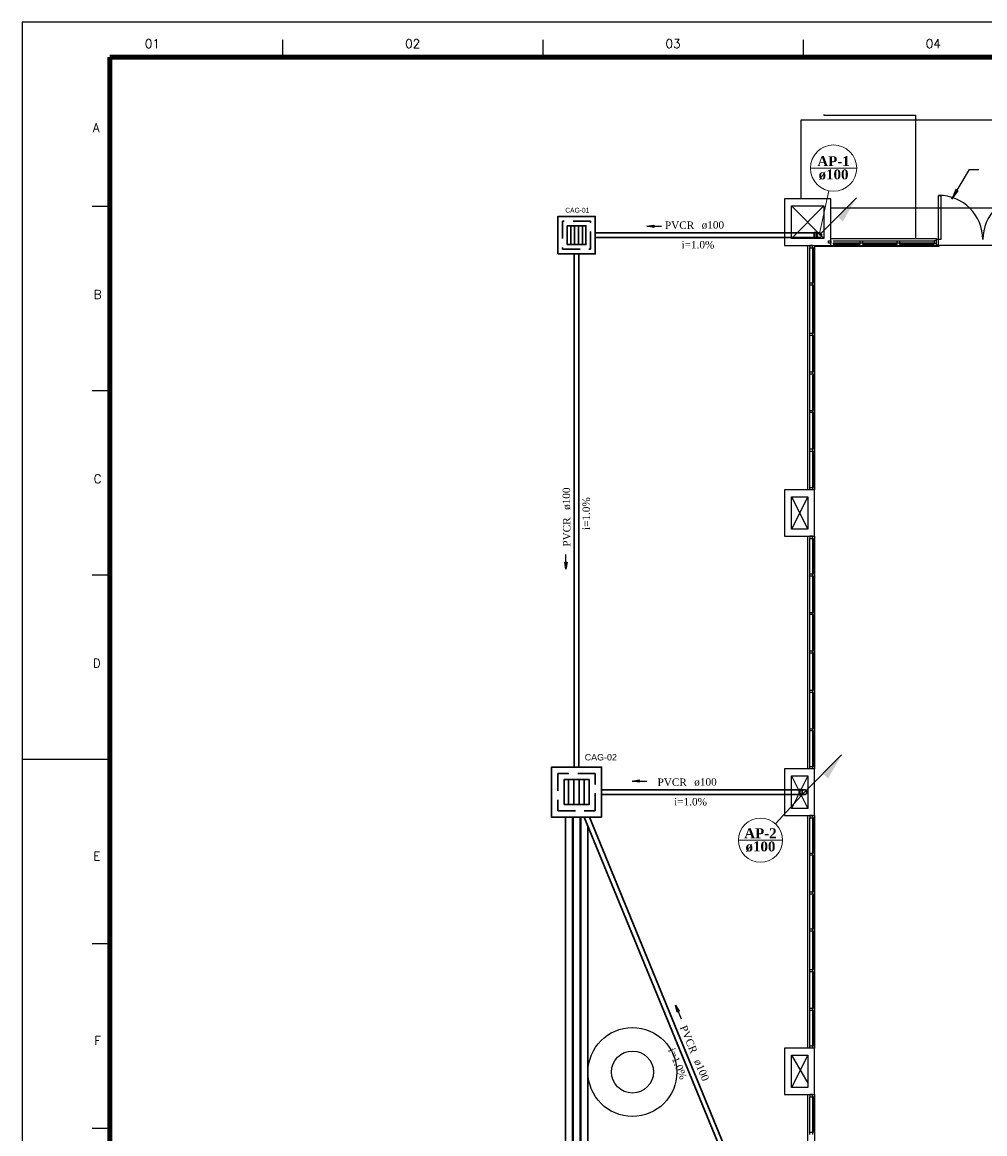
# Model space of a CAD drawing. Header units: millimetres. Extents: x 335 to 739275, y -1 to 84.
# Tile 68 of 71: x 335 to 363, y 52 to 84. Entities that reach past the tile are written whole.
import ezdxf

# ---------------------------------------------------------------- set-up
doc = ezdxf.new("R2010")
doc.units = ezdxf.units.MM
doc.header["$MEASUREMENT"] = 0
doc.linetypes.add('Dashed', pattern=[0.75, 0.5, -0.25])
for name, color, linetype, lineweight in [('AP-Colunas', 7, 'Continuous', 20), ('AP-Indicação coluna', 5, 'Continuous', 20), ('AP-Sentido tubo', 7, 'Continuous', 20), ('AP-Seção tubo', 4, 'Continuous', 30), ('AP-Textos coluna', 7, 'Continuous', 20), ('AP-Textos tubo', 7, 'Continuous', 20), ('Simbolos', 4, 'Continuous', 30), ('SIMBOLOS INT', 8, 'Continuous', 5), ('Simbolos_int', 4, 'Continuous', 30)]:
    doc.layers.add(name, color=color, linetype=linetype, lineweight=lineweight)
doc.layers.add('Margem', color=4, linetype='Continuous')
doc.styles.add('Arial', font='arial.ttf')
doc.styles.add('ROMANS', font='ROMANS')
doc.styles.add('TimesNewRoman', font='times.ttf')
doc.styles.add('TimesNewRomanN', font='timesbd.ttf')
doc.dimstyles.get("Standard").update_dxf_attribs({"dimtxt": 0.18, "dimasz": 0.18, "dimexe": 0.18, "dimexo": 0.0625, "dimgap": 0.09, "dimtad": 0, "dimtih": 1, "dimtoh": 1, "dimdec": 4, "dimzin": 0, "dimdsep": 46, "dimtxsty": 'Standard', "dimcen": 0.09, "dimadec": 0, "dimazin": 0, "dimtfac": 1, "dimtdec": 4, "dimtofl": 0, "dimtmove": 0, "dimatfit": 3, "dimfxl": 0, "dimtolj": 1, "dimtzin": 0, "dimarcsym": 0})

msp = doc.modelspace()

# ---------------------------------------------------------------- hatches: boundary and pattern name
at = {"linetype": 'Continuous'}
msp.add_hatch(color=8, dxfattribs=at).paths.add_polyline_path([(361.848, 78.54), (362.034, 78.776), (362.034, 78.776), (361.968, 78.817), (361.968, 78.817), (361.848, 78.54), (361.848, 78.54)])
at = {"layer": 'AP-Colunas', "linetype": 'Continuous'}
for points in [[(358.599, 78.046), (358.74, 77.905), (359.129, 78.577), (358.599, 78.046)], [(358.177, 62.166), (358.318, 62.024), (358.707, 62.696), (358.177, 62.166)]]:
    msp.add_hatch(color=256, dxfattribs=at).paths.add_polyline_path(points)

# ---------------------------------------------------------------- linework, layer by layer
at = {"color": 7}
for p, q in [((358.202, 80.956), (358.202, 80.938)), ((358.202, 80.938), (360.812, 80.938)), ((360.812, 80.938), (360.812, 77.423)), ((390.548, 80.793), (357.539, 80.793)), ((357.539, 80.793), (357.539, 78.55)), ((361.848, 78.54), (362.35, 79.389)), ((362.35, 79.389), (362.617, 79.389)), ((361.474, 78.649), (361.534, 78.649)), ((361.474, 77.39), (361.474, 78.649)), ((361.534, 78.649), (361.534, 77.39)), ((361.968, 78.817), (361.848, 78.54)), ((361.848, 78.54), (362.034, 78.776)), ((362.034, 78.776), (361.968, 78.817)), ((357.076, 78.55), (357.076, 77.224)), ((358.402, 78.55), (357.076, 78.55)), ((357.276, 77.423), (357.276, 78.351)), ((357.276, 78.351), (358.202, 78.351)), ((357.276, 78.351), (358.202, 77.423)), ((358.202, 78.351), (357.276, 77.423)), ((358.202, 78.351), (358.202, 77.423)), ((358.402, 77.224), (358.402, 78.55)), ((368.683, 78.286), (358.402, 78.286)), ((358.202, 77.423), (357.276, 77.423)), ((358.335, 77.356), (358.402, 77.356)), ((358.335, 77.291), (358.335, 77.356)), ((358.402, 77.423), (361.406, 77.423)), ((358.402, 77.356), (358.402, 77.291)), ((358.468, 77.356), (359.232, 77.356)), ((359.232, 77.356), (359.298, 77.356)), ((359.232, 77.291), (359.232, 77.356)), ((359.298, 77.356), (360.293, 77.356)), ((359.298, 77.356), (359.298, 77.291)), ((360.293, 77.356), (360.36, 77.356)), ((360.293, 77.291), (360.293, 77.356)), ((360.36, 77.356), (360.36, 77.291)), ((360.36, 77.356), (361.342, 77.356)), ((361.406, 77.356), (361.342, 77.356)), ((361.342, 77.356), (361.342, 77.291)), ((361.406, 77.423), (361.406, 77.39)), ((361.474, 77.39), (361.406, 77.39)), ((361.406, 77.39), (361.406, 77.237)), ((361.534, 77.39), (361.474, 77.39)), ((361.474, 77.237), (361.474, 77.39)), ((357.076, 77.224), (358.402, 77.224)), ((357.74, 70.259), (357.74, 77.224)), ((357.804, 77.224), (357.804, 77.157)), ((357.872, 77.224), (357.804, 77.224)), ((357.804, 77.157), (357.872, 77.157)), ((357.804, 76.154), (357.804, 77.157)), ((357.872, 77.157), (357.872, 77.224)), ((357.872, 77.157), (357.872, 76.154)), ((357.904, 77.157), (357.872, 77.157)), ((357.904, 76.154), (357.904, 77.157)), ((357.937, 77.224), (357.937, 70.259)), ((357.952, 77.224), (357.952, 77.197)), ((361.481, 77.197), (357.952, 77.197)), ((358.402, 77.291), (358.335, 77.291)), ((358.402, 77.224), (361.481, 77.224)), ((359.232, 77.291), (358.468, 77.291)), ((358.468, 77.291), (358.468, 77.257)), ((358.468, 77.257), (359.232, 77.257)), ((359.232, 77.257), (359.232, 77.291)), ((359.298, 77.291), (359.232, 77.291)), ((360.293, 77.291), (359.298, 77.291)), ((359.298, 77.291), (359.298, 77.257)), ((359.298, 77.257), (360.293, 77.257)), ((360.293, 77.257), (360.293, 77.291)), ((360.36, 77.291), (360.293, 77.291)), ((361.342, 77.291), (360.36, 77.291)), ((360.36, 77.291), (360.36, 77.257)), ((360.36, 77.257), (361.342, 77.257)), ((361.342, 77.257), (361.342, 77.291)), ((361.342, 77.291), (361.406, 77.291)), ((361.406, 77.237), (361.406, 77.224)), ((361.406, 77.237), (361.474, 77.237)), ((364.054, 77.224), (361.481, 77.224)), ((361.481, 77.224), (361.481, 77.197)), ((357.804, 76.09), (357.804, 76.154)), ((357.804, 76.154), (357.872, 76.154)), ((357.804, 74.721), (357.804, 76.09)), ((357.872, 76.09), (357.804, 76.09)), ((357.872, 76.154), (357.904, 76.154)), ((357.872, 76.154), (357.872, 76.09)), ((357.872, 76.09), (357.872, 74.721)), ((357.904, 76.09), (357.872, 76.09)), ((357.904, 74.721), (357.904, 76.09)), ((357.804, 74.657), (357.804, 74.721)), ((357.804, 74.721), (357.872, 74.721)), ((357.804, 73.622), (357.804, 74.657)), ((357.872, 74.657), (357.804, 74.657)), ((357.872, 74.721), (357.904, 74.721)), ((357.872, 74.721), (357.872, 74.657)), ((357.872, 74.657), (357.872, 73.622)), ((357.904, 74.657), (357.872, 74.657)), ((357.904, 73.622), (357.904, 74.657)), ((357.804, 73.554), (357.804, 73.622)), ((357.804, 73.622), (357.872, 73.622)), ((357.804, 72.519), (357.804, 73.554)), ((357.872, 73.554), (357.804, 73.554)), ((357.872, 73.622), (357.904, 73.622)), ((357.872, 73.622), (357.872, 73.554)), ((357.872, 73.554), (357.872, 72.519)), ((357.904, 73.554), (357.872, 73.554)), ((357.904, 72.519), (357.904, 73.554)), ((357.804, 72.455), (357.804, 72.519)), ((357.804, 72.519), (357.872, 72.519)), ((357.804, 71.42), (357.804, 72.455)), ((357.872, 72.455), (357.804, 72.455)), ((357.872, 72.519), (357.904, 72.519)), ((357.872, 72.519), (357.872, 72.455)), ((357.872, 72.455), (357.872, 71.42)), ((357.904, 72.455), (357.872, 72.455)), ((357.904, 71.42), (357.904, 72.455)), ((357.804, 71.352), (357.804, 71.42)), ((357.804, 71.42), (357.872, 71.42)), ((357.804, 70.325), (357.804, 71.352)), ((357.872, 71.352), (357.804, 71.352)), ((357.872, 71.42), (357.904, 71.42)), ((357.872, 71.42), (357.872, 71.352)), ((357.872, 71.352), (357.872, 70.325)), ((357.904, 71.352), (357.872, 71.352)), ((357.904, 70.325), (357.904, 71.352)), ((357.076, 70.259), (357.076, 68.932)), ((357.937, 70.259), (357.076, 70.259)), ((357.276, 69.131), (357.276, 70.06)), ((357.276, 70.06), (357.74, 70.06)), ((357.276, 70.06), (357.74, 69.131)), ((357.74, 70.06), (357.276, 69.131)), ((357.74, 70.06), (357.74, 69.131)), ((357.804, 70.259), (357.804, 70.325)), ((357.804, 70.325), (357.872, 70.325)), ((357.872, 70.259), (357.804, 70.259)), ((357.872, 70.325), (357.904, 70.325)), ((357.872, 70.325), (357.872, 70.259)), ((357.937, 68.932), (357.937, 70.259)), ((357.74, 69.131), (357.276, 69.131)), ((357.076, 68.932), (357.937, 68.932)), ((357.74, 62.299), (357.74, 68.932)), ((357.804, 68.932), (357.804, 68.866)), ((357.872, 68.932), (357.804, 68.932)), ((357.804, 67.864), (357.804, 68.866)), ((357.804, 68.866), (357.872, 68.866)), ((357.872, 68.866), (357.872, 68.932)), ((357.872, 68.866), (357.872, 67.864)), ((357.904, 68.866), (357.872, 68.866)), ((357.904, 67.864), (357.904, 68.866)), ((357.937, 68.932), (357.937, 62.299)), ((357.804, 67.796), (357.804, 67.864)), ((357.804, 67.864), (357.872, 67.864)), ((357.872, 67.864), (357.904, 67.864)), ((357.872, 67.864), (357.872, 67.796)), ((357.804, 67.274), (357.804, 67.796)), ((357.872, 67.796), (357.804, 67.796)), ((357.872, 67.796), (357.872, 66.761)), ((357.904, 67.796), (357.872, 67.796)), ((357.904, 66.761), (357.904, 67.796)), ((357.804, 66.761), (357.804, 67.274)), ((357.804, 66.697), (357.804, 66.761)), ((357.804, 66.761), (357.872, 66.761)), ((357.804, 65.662), (357.804, 66.697)), ((357.872, 66.697), (357.804, 66.697)), ((357.872, 66.761), (357.904, 66.761)), ((357.872, 66.761), (357.872, 66.697)), ((357.872, 66.697), (357.872, 65.662)), ((357.904, 66.697), (357.872, 66.697)), ((357.904, 65.662), (357.904, 66.697)), ((357.804, 65.594), (357.804, 65.662)), ((357.804, 65.662), (357.872, 65.662)), ((357.872, 65.662), (357.904, 65.662)), ((357.872, 65.662), (357.872, 65.594)), ((357.904, 65.615), (357.872, 65.615)), ((357.904, 65.615), (357.904, 65.594)), ((357.804, 64.547), (357.804, 65.594)), ((357.872, 65.594), (357.804, 65.594)), ((357.872, 65.594), (357.872, 64.547)), ((357.904, 65.594), (357.872, 65.594)), ((357.904, 64.547), (357.904, 65.594)), ((357.804, 64.48), (357.804, 64.547)), ((357.804, 64.547), (357.872, 64.547)), ((357.804, 63.957), (357.804, 64.48)), ((357.872, 64.48), (357.804, 64.48)), ((357.872, 64.547), (357.904, 64.547)), ((357.872, 64.547), (357.872, 64.48)), ((357.872, 64.48), (357.872, 63.445)), ((357.904, 64.48), (357.872, 64.48)), ((357.904, 63.445), (357.904, 64.48)), ((357.804, 63.445), (357.804, 63.957)), ((357.804, 63.38), (357.804, 63.445)), ((357.804, 63.445), (357.872, 63.445)), ((357.872, 63.445), (357.872, 63.38)), ((357.872, 63.445), (357.904, 63.445)), ((357.804, 62.365), (357.804, 63.38)), ((357.872, 63.38), (357.804, 63.38)), ((357.872, 63.38), (357.872, 62.365)), ((357.904, 63.38), (357.872, 63.38)), ((357.904, 62.365), (357.904, 63.38)), ((357.076, 62.299), (357.076, 60.972)), ((357.937, 62.299), (357.076, 62.299)), ((357.804, 62.299), (357.804, 62.365)), ((357.804, 62.365), (357.872, 62.365)), ((357.872, 62.299), (357.804, 62.299)), ((357.872, 62.365), (357.872, 62.299)), ((357.872, 62.365), (357.904, 62.365)), ((357.937, 60.972), (357.937, 62.299)), ((357.276, 61.171), (357.276, 62.1)), ((357.276, 62.1), (357.74, 62.1)), ((357.276, 62.1), (357.74, 61.171)), ((357.74, 62.1), (357.276, 61.171)), ((357.74, 62.1), (357.74, 61.171)), ((357.74, 61.171), (357.276, 61.171)), ((357.076, 60.972), (357.937, 60.972)), ((357.74, 54.338), (357.74, 60.972)), ((357.804, 60.972), (357.804, 60.905)), ((357.872, 60.972), (357.804, 60.972)), ((357.804, 60.905), (357.872, 60.905)), ((357.804, 59.899), (357.804, 60.905)), ((357.872, 60.905), (357.872, 60.972)), ((357.872, 60.905), (357.872, 59.899)), ((357.904, 60.905), (357.872, 60.905)), ((357.904, 59.899), (357.904, 60.905)), ((357.937, 60.972), (357.937, 54.338)), ((357.804, 59.834), (357.804, 59.899)), ((357.804, 59.899), (357.872, 59.899)), ((357.872, 59.899), (357.904, 59.899)), ((357.872, 59.899), (357.872, 59.834)), ((357.804, 59.313), (357.804, 59.834)), ((357.872, 59.834), (357.804, 59.834)), ((357.872, 59.834), (357.872, 58.793)), ((357.904, 59.834), (357.872, 59.834)), ((357.904, 58.793), (357.904, 59.834)), ((357.804, 58.793), (357.804, 59.313)), ((357.804, 58.727), (357.804, 58.793)), ((357.804, 58.793), (357.872, 58.793)), ((357.804, 57.74), (357.804, 58.727)), ((357.872, 58.727), (357.804, 58.727)), ((357.872, 58.793), (357.904, 58.793)), ((357.872, 58.793), (357.872, 58.727)), ((357.872, 58.727), (357.872, 57.74)), ((357.904, 58.727), (357.872, 58.727)), ((357.904, 57.74), (357.904, 58.727)), ((357.804, 57.675), (357.804, 57.74)), ((357.804, 57.74), (357.872, 57.74)), ((357.872, 57.74), (357.904, 57.74)), ((357.872, 57.74), (357.872, 57.675)), ((357.804, 57.655), (357.804, 57.675)), ((357.872, 57.675), (357.804, 57.675)), ((357.804, 56.582), (357.804, 57.655)), ((357.872, 57.675), (357.872, 56.582)), ((357.904, 57.675), (357.872, 57.675)), ((357.904, 56.582), (357.904, 57.675)), ((357.804, 56.516), (357.804, 56.582)), ((357.804, 56.582), (357.872, 56.582)), ((357.804, 55.997), (357.804, 56.516)), ((357.872, 56.516), (357.804, 56.516)), ((357.872, 56.582), (357.904, 56.582)), ((357.872, 56.582), (357.872, 56.516)), ((357.872, 56.516), (357.872, 55.477)), ((357.904, 56.516), (357.872, 56.516)), ((357.904, 55.477), (357.904, 56.516)), ((357.804, 55.477), (357.804, 55.997)), ((357.804, 55.41), (357.804, 55.477)), ((357.804, 55.477), (357.872, 55.477)), ((357.872, 55.477), (357.904, 55.477)), ((357.872, 55.477), (357.872, 55.41)), ((357.804, 54.405), (357.804, 55.41)), ((357.872, 55.41), (357.804, 55.41)), ((357.872, 55.41), (357.872, 54.405)), ((357.904, 55.41), (357.872, 55.41)), ((357.904, 54.405), (357.904, 55.41)), ((357.076, 54.338), (357.076, 53.012)), ((357.937, 54.338), (357.076, 54.338)), ((357.804, 54.338), (357.804, 54.405)), ((357.804, 54.405), (357.872, 54.405)), ((357.872, 54.338), (357.804, 54.338)), ((357.872, 54.405), (357.904, 54.405)), ((357.872, 54.405), (357.872, 54.338)), ((357.937, 53.012), (357.937, 54.338)), ((357.276, 53.211), (357.276, 54.139)), ((357.276, 54.139), (357.74, 54.139)), ((357.276, 54.139), (357.74, 53.335)), ((357.74, 54.139), (357.276, 53.211)), ((357.74, 54.139), (357.74, 53.211)), ((357.076, 53.012), (357.937, 53.012)), ((357.74, 53.211), (357.276, 53.211)), ((357.74, 46.378), (357.74, 53.012)), ((357.804, 53.012), (357.804, 52.945)), ((357.872, 53.012), (357.804, 53.012)), ((357.804, 52.945), (357.872, 52.945)), ((357.804, 51.938), (357.804, 52.945)), ((357.872, 52.945), (357.872, 53.012)), ((357.872, 52.945), (357.872, 51.938)), ((357.904, 52.945), (357.872, 52.945)), ((357.904, 51.938), (357.904, 52.945)), ((357.937, 53.012), (357.937, 46.378)), ((357.804, 51.874), (357.804, 51.938)), ((357.804, 51.938), (357.872, 51.938)), ((357.872, 51.938), (357.904, 51.938)), ((357.872, 51.938), (357.872, 51.874))]:
    msp.add_line(p, q, dxfattribs=at)
at = {"linetype": 'Continuous'}
for radius in [1.267, 0.6]:
    msp.add_circle((352.74, 53.655), radius, dxfattribs=at)
at = {"color": 7}
for centre, start, end in [((361.474, 77.39), 0, 90), ((363.994, 77.39), 90, 180)]:
    msp.add_arc(centre, 1.26, start, end, dxfattribs=at)
at = {"layer": 'AP-Colunas', "linetype": 'Continuous'}
for p, q in [((358.068, 77.516), (359.129, 78.577)), ((357.646, 61.635), (358.707, 62.696))]:
    msp.add_line(p, q, dxfattribs=at)
at = {"layer": 'AP-Indicação coluna'}
for p, q in [((357.816, 79.428), (359.136, 79.428)), ((358.068, 77.516), (358.338, 78.783)), ((357.646, 61.635), (356.817, 60.731)), ((355.761, 60.267), (357.021, 60.267))]:
    msp.add_line(p, q, dxfattribs=at)
for centre, radius in [((358.476, 79.428), 0.66), ((356.391, 60.267), 0.63)]:
    msp.add_circle(centre, radius, dxfattribs=at)
at = {"layer": 'AP-Seção tubo'}
for p, q in [((357.921, 77.583), (351.68, 77.583)), ((357.921, 77.449), (351.68, 77.449)), ((351.081, 76.983), (351.081, 62.349)), ((351.214, 76.983), (351.214, 62.349)), ((357.499, 61.702), (351.858, 61.702)), ((357.499, 61.569), (351.858, 61.569)), ((350.827, 60.924), (350.827, 30.349)), ((351.027, 60.924), (351.027, 30.349)), ((351.047, 60.924), (351.047, 30.349)), ((351.247, 60.924), (351.247, 30.349)), ((351.267, 60.924), (351.267, 30.349)), ((357.321, 46.421), (351.367, 60.924)), ((357.444, 46.471), (351.511, 60.924)), ((351.467, 60.68), (351.467, 30.349))]:
    msp.add_line(p, q, dxfattribs=at)
at = {"layer": 'Margem', "color": 1}
for p, q in [((454.134, 83.587), (335.334, 83.587)), ((335.334, 83.587), (335.334, -0.513)), ((342.759, 83.087), (342.759, 82.587)), ((350.184, 83.087), (350.184, 82.587)), ((357.609, 83.087), (357.609, 82.587)), ((337.834, 78.331), (337.334, 78.331)), ((337.834, 73.074), (337.334, 73.074)), ((337.834, 67.818), (337.334, 67.818)), ((337.834, 62.562), (335.334, 62.562)), ((337.834, 57.306), (337.334, 57.306)), ((337.834, 52.049), (337.334, 52.049))]:
    msp.add_line(p, q, dxfattribs=at)
at = {"layer": 'Margem', "lineweight": 100}
for p, q in [((337.834, 82.587), (453.134, 82.587)), ((337.834, 0.487), (337.834, 82.587))]:
    msp.add_line(p, q, dxfattribs=at)
at = {"layer": 'Simbolos', "color": 4}
for p, q in [((357.921, 77.443), (357.921, 77.589)), ((357.926, 77.589), (357.921, 77.589)), ((357.926, 77.443), (357.921, 77.443)), ((357.927, 77.59), (357.928, 77.593)), ((357.927, 77.442), (357.928, 77.439)), ((357.945, 77.594), (357.929, 77.594)), ((357.945, 77.438), (357.929, 77.438)), ((357.946, 77.59), (357.946, 77.593)), ((357.946, 77.442), (357.946, 77.439)), ((357.99, 77.589), (357.948, 77.589)), ((357.99, 77.443), (357.948, 77.443)), ((357.995, 77.584), (357.99, 77.589)), ((357.995, 77.448), (357.99, 77.443)), ((358.068, 77.584), (357.995, 77.584)), ((358.068, 77.448), (357.995, 77.448)), ((357.499, 61.562), (357.499, 61.708)), ((357.504, 61.708), (357.499, 61.708)), ((357.504, 61.562), (357.499, 61.562)), ((357.505, 61.709), (357.506, 61.712)), ((357.505, 61.561), (357.506, 61.558)), ((357.523, 61.713), (357.507, 61.713)), ((357.523, 61.557), (357.507, 61.557)), ((357.524, 61.709), (357.524, 61.712)), ((357.524, 61.561), (357.524, 61.558)), ((357.568, 61.708), (357.526, 61.708)), ((357.568, 61.562), (357.526, 61.562)), ((357.573, 61.703), (357.568, 61.708)), ((357.573, 61.567), (357.568, 61.562)), ((357.646, 61.703), (357.573, 61.703)), ((357.646, 61.567), (357.573, 61.567))]:
    msp.add_line(p, q, dxfattribs=at)
at = {"layer": 'Simbolos', "linetype": 'Continuous'}
for points in [[(350.614, 76.983), (351.68, 76.983), (351.68, 78.049), (350.614, 78.049), (350.614, 76.983)], [(350.433, 60.924), (351.858, 60.924), (351.858, 62.349), (350.433, 62.349), (350.433, 60.924)]]:
    msp.add_lwpolyline(points, close=True, dxfattribs=at)
at = {"layer": 'Simbolos', "color": 4}
for centre in [(358.068, 77.516), (357.646, 61.635)]:
    msp.add_circle(centre, 0.0677, dxfattribs=at)
for centre, start, end in [((357.926, 77.59), 270, 345), ((357.926, 77.442), 15, 90), ((357.929, 77.593), 90, 165), ((357.929, 77.439), 195, 270), ((357.945, 77.593), 5, 90), ((357.945, 77.439), 270, 355), ((357.948, 77.59), 185, 270), ((357.948, 77.442), 90, 175), ((357.504, 61.709), 270, 345), ((357.504, 61.561), 14.9999, 89.9999), ((357.507, 61.712), 89.9999, 165), ((357.507, 61.558), 195, 270), ((357.523, 61.712), 4.9999, 89.9999), ((357.523, 61.558), 270, 355), ((357.526, 61.709), 185, 270), ((357.526, 61.561), 89.9999, 175)]:
    msp.add_arc(centre, 0.00133, start, end, dxfattribs=at)
at = {"layer": 'SIMBOLOS INT', "color": 4}
for p, q in [((357.927, 77.443), (357.927, 77.589)), ((357.947, 77.443), (357.947, 77.589)), ((357.99, 77.443), (357.99, 77.589)), ((357.995, 77.448), (357.995, 77.584)), ((357.505, 61.562), (357.505, 61.708)), ((357.525, 61.562), (357.525, 61.708)), ((357.568, 61.562), (357.568, 61.708)), ((357.573, 61.567), (357.573, 61.703))]:
    msp.add_line(p, q, dxfattribs=at)
at = {"layer": 'Simbolos_int', "linetype": 'Continuous'}
for p, q in [((350.978, 77.249), (350.978, 77.783)), ((351.089, 77.249), (351.089, 77.783)), ((351.2, 77.249), (351.2, 77.783)), ((351.312, 77.249), (351.312, 77.783)), ((350.92, 61.28), (350.92, 61.993)), ((351.068, 61.28), (351.068, 61.993)), ((351.217, 61.28), (351.217, 61.993)), ((351.365, 61.28), (351.365, 61.993))]:
    msp.add_line(p, q, dxfattribs=at)
at = {"layer": 'Simbolos_int', "linetype": 'Dashed'}
for points in [[(350.747, 77.116), (351.547, 77.116), (351.547, 77.916), (350.747, 77.916), (350.747, 77.116)], [(350.611, 61.102), (351.68, 61.102), (351.68, 62.171), (350.611, 62.171), (350.611, 61.102)]]:
    msp.add_lwpolyline(points, close=True, dxfattribs=at)
at = {"layer": 'Simbolos_int', "linetype": 'Continuous'}
for points in [[(350.88, 77.249), (351.414, 77.249), (351.414, 77.783), (350.88, 77.783), (350.88, 77.249)], [(350.79, 61.28), (351.502, 61.28), (351.502, 61.993), (350.79, 61.993), (350.79, 61.28)]]:
    msp.add_lwpolyline(points, close=True, dxfattribs=at)

# ---------------------------------------------------------------- texts
at = {"layer": 'AP-Textos coluna', "char_height": 0.2824, "attachment_point": 8, "line_spacing_factor": 0.798, "style": 'TimesNewRomanN'}
for s, insert, width in [('AP-1', (358.476, 79.485), 1.56763), ('ø100', (358.476, 79.089), 1.45465), ('AP-2', (356.391, 60.323), 1.71528), ('ø100', (356.391, 59.928), 1.59166)]:
    msp.add_mtext(s, dxfattribs=dict(at, insert=insert, width=width))
at = {"layer": 'AP-Textos tubo', "char_height": 0.2118, "line_spacing_factor": 0.798, "style": 'TimesNewRoman'}
for s, insert, width, attachment_point in [('PVCR', (354.502, 77.689), 1.41934, 9), ('ø100', (354.714, 77.689), 1.09098, 7), ('i=1.0%', (354.608, 77.132), 1.59146, 8), ('PVCR', (354.291, 61.808), 1.54787, 9), ('ø100', (354.503, 61.808), 1.18978, 7), ('i=1.0%', (354.397, 61.251), 1.73558, 8)]:
    msp.add_mtext(s, dxfattribs=dict(at, insert=insert, width=width, attachment_point=attachment_point))
for s, insert, width, attachment_point, rotation in [('ø100', (350.975, 69.682), 1.09098, 7, 90.0002), ('i=1.0%', (351.532, 69.576), 1.59146, 8, 90.0002), ('PVCR', (350.975, 69.47), 1.41934, 9, 90.0002), ('PVCR', (354.402, 54.159), 1.41934, 9, 292.3165), ('i=1.0%', (353.927, 53.85), 1.59146, 8, 292.3165), ('ø100', (354.483, 53.963), 1.09098, 7, 292.3165)]:
    msp.add_mtext(s, dxfattribs=dict(at, insert=insert, width=width, attachment_point=attachment_point, rotation=rotation))
at = {"layer": 'Margem', "color": 1, "char_height": 0.25, "attachment_point": 8, "line_spacing_factor": 0.798, "style": 'ROMANS'}
for s, insert, width in [('01', (339.047, 82.85), 1.47907), ('02', (346.472, 82.85), 1.47907), ('03', (353.897, 82.85), 1.47907), ('04', (361.322, 82.85), 1.47907), ('A', (337.443, 80.456), 0.88874), ('B', (337.484, 75.7), 0.88874), ('C', (337.484, 70.444), 0.9601), ('D', (337.461, 65.188), 0.9601), ('E', (337.461, 59.684), 0.88874), ('F', (337.484, 54.428), 0.81089)]:
    msp.add_mtext(s, dxfattribs=dict(at, insert=insert, width=width))
at = {"layer": 'Simbolos', "attachment_point": 7, "line_spacing_factor": 0.798, "style": 'Arial'}
for s, insert, char_height, width in [('CAG-01', (350.823, 78.157), 0.1362, 1.30636), ('CAG-02', (351.379, 62.537), 0.1819, 1.8378)]:
    msp.add_mtext(s, dxfattribs=dict(at, insert=insert, char_height=char_height, width=width))

# ---------------------------------------------------------------- leaders
at = {"layer": 'AP-Sentido tubo'}
for points in [[(353.147, 77.768), (353.57, 77.768)], [(350.843, 67.989), (350.843, 68.413)], [(352.729, 61.949), (353.153, 61.949)], [(353.968, 55.561), (354.129, 55.169)]]:
    msp.add_leader(points, dimstyle='Standard', override={"dimasz": 0.2, "dimldrblk": 'CLOSED'}, dxfattribs=at)

doc.saveas('drawing.dxf')
